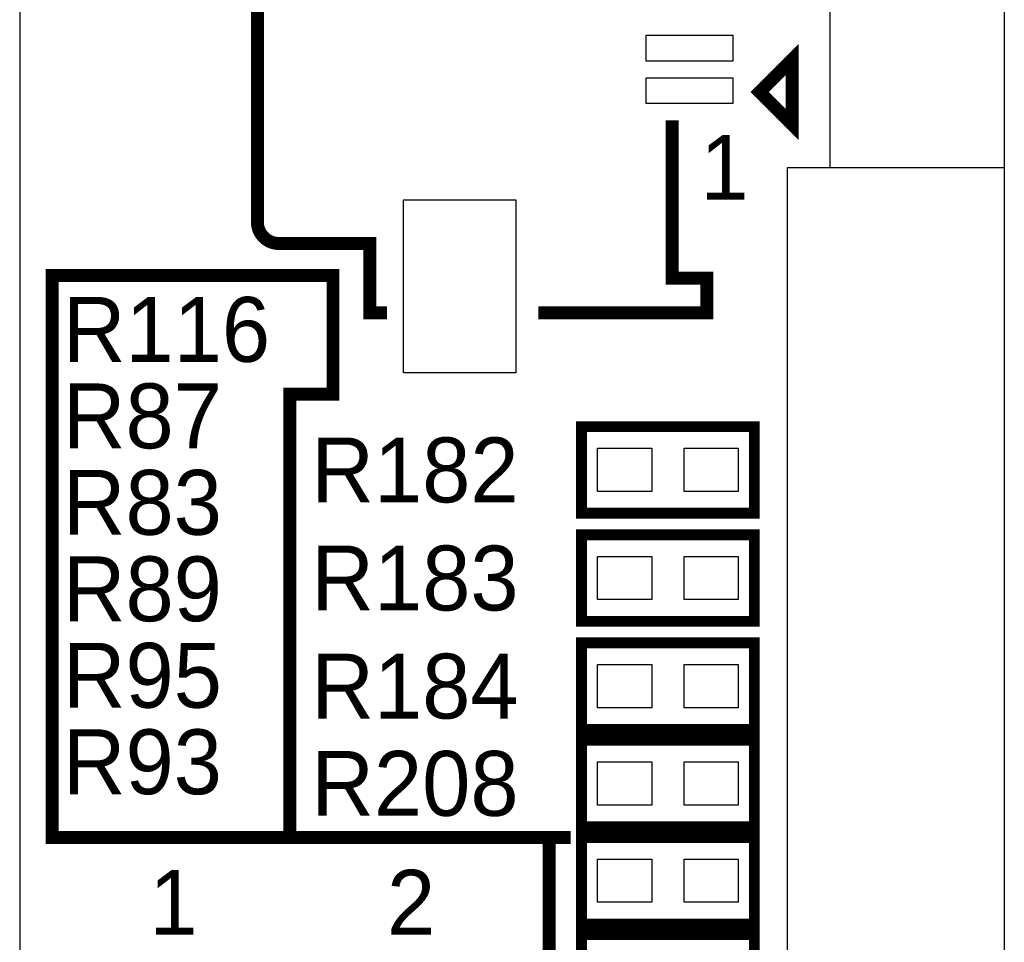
# Model space of a CAD drawing. Extents: x 0 to 83, y 0 to 145.
# Tile 10 of 21: x 0 to 12, y 79 to 90. Entities that reach past the tile are written whole.
import ezdxf

# ---------------------------------------------------------------- set-up
doc = ezdxf.new("R2010")
doc.units = 0
for name, color, linetype in [('BG_OUTLINE', 7, 'CONTINUOUS'), ('BG_SILKSCREEN_TOP', 7, 'CONTINUOUS'), ('PG_SILKSCREEN_TOP', 7, 'CONTINUOUS'), ('PIN_TOP', 12, 'CONTINUOUS'), ('RD_SILKSCREEN_TOP', 7, 'CONTINUOUS')]:
    doc.layers.add(name, color=color, linetype=linetype)

msp = doc.modelspace()

# ---------------------------------------------------------------- linework, layer by layer
at = {"layer": 'BG_OUTLINE'}
msp.add_lwpolyline([(1.999996, 139.999974, 0.414214), (0, 137.999978), (0, 56.291734)], format="xyb", dxfattribs=at)
at = {"layer": 'BG_SILKSCREEN_TOP', "const_width": 0.1524}
for points in [[(6.223, 80.137), (3.175, 80.137), (3.175, 85.344), (3.683, 85.344), (3.683, 86.741), (0.381, 86.741), (0.381, 80.137), (3.175, 80.137)], [(6.477, 73.406), (6.223, 73.406), (6.223, 80.137), (6.477, 80.137)]]:
    msp.add_lwpolyline(points, dxfattribs=at)
at = {"layer": 'PG_SILKSCREEN_TOP'}
for points in [[(9.525, 97.009966), (9.525, 88.009984)], [(11.575034, 93.474286), (11.575034, 66.54546)], [(9.025128, 88.009984), (11.575034, 88.009984)], [(9.025128, 72.010016), (9.025128, 88.009984)]]:
    msp.add_lwpolyline(points, dxfattribs=at)
at = {"layer": 'PG_SILKSCREEN_TOP', "const_width": 0.1524}
msp.add_lwpolyline([(2.794, 94.659196), (2.794, 87.369396, 0.414214), (3.048, 87.115396), (4.1148, 87.115396), (4.1148, 86.302596), (4.318, 86.302596)], format="xyb", dxfattribs=at)
at = {"layer": 'PG_SILKSCREEN_TOP'}
for points, const_width in [([(9.0805, 88.89619), (9.0805, 88.51519), (8.6995, 88.89619), (9.0805, 89.27719), (9.0805, 88.89619)], 0.1524), ([(6.096, 86.302596), (8.0772, 86.302596), (8.0772, 86.708996), (7.6708, 86.708996), (7.6708, 88.563196)], 0.1524), ([(6.604, 84.963), (8.636, 84.963), (8.636, 83.947), (6.604, 83.947), (6.604, 84.963)], 0.127), ([(6.604, 83.693), (8.636, 83.693), (8.636, 82.677), (6.604, 82.677), (6.604, 83.693)], 0.127), ([(6.604, 82.423), (8.636, 82.423), (8.636, 81.407), (6.604, 81.407), (6.604, 82.423)], 0.127), ([(6.604, 81.28), (8.636, 81.28), (8.636, 80.264), (6.604, 80.264), (6.604, 81.28)], 0.127), ([(8.636, 79.121), (6.604, 79.121), (6.604, 80.137), (8.636, 80.137), (8.636, 79.121)], 0.127), ([(6.604, 78.994), (8.636, 78.994), (8.636, 77.978), (6.604, 77.978), (6.604, 78.994)], 0.127)]:
    msp.add_lwpolyline(points, dxfattribs=dict(at, const_width=const_width))
at = {"layer": 'PIN_TOP'}
for points in [[(7.366, 89.563702), (8.382, 89.563702), (8.382, 89.258902), (7.366, 89.258902)], [(7.366, 89.06383), (8.382, 89.06383), (8.382, 88.75903), (7.366, 88.75903)], [(4.51358, 85.59546), (4.51358, 87.62746), (5.83438, 87.62746), (5.83438, 85.59546)], [(6.7945, 84.201), (6.7945, 84.709), (7.4295, 84.709), (7.4295, 84.201)], [(7.8105, 84.201), (7.8105, 84.709), (8.4455, 84.709), (8.4455, 84.201)], [(6.7945, 82.931), (6.7945, 83.439), (7.4295, 83.439), (7.4295, 82.931)], [(7.8105, 82.931), (7.8105, 83.439), (8.4455, 83.439), (8.4455, 82.931)], [(6.7945, 81.661), (6.7945, 82.169), (7.4295, 82.169), (7.4295, 81.661)], [(7.8105, 81.661), (7.8105, 82.169), (8.4455, 82.169), (8.4455, 81.661)], [(6.7945, 80.518), (6.7945, 81.026), (7.4295, 81.026), (7.4295, 80.518)], [(7.8105, 80.518), (7.8105, 81.026), (8.4455, 81.026), (8.4455, 80.518)], [(7.4295, 79.883), (7.4295, 79.375), (6.7945, 79.375), (6.7945, 79.883)], [(8.4455, 79.883), (8.4455, 79.375), (7.8105, 79.375), (7.8105, 79.883)]]:
    msp.add_lwpolyline(points, close=True, dxfattribs=at)

# ---------------------------------------------------------------- texts
at = {"layer": 'PG_SILKSCREEN_TOP'}
for s, p in [('1', (8.001, 87.63)), ('1', (1.524, 78.994)), ('2', (4.318, 78.994))]:
    msp.add_text(s, height=0.762, dxfattribs=at).set_placement(p)
at = {"layer": 'RD_SILKSCREEN_TOP'}
for s, p in [('R116', (0.508, 85.725)), ('R87', (0.508, 84.709)), ('R182', (3.429, 84.074)), ('R83', (0.508, 83.693)), ('R183', (3.429, 82.804)), ('R89', (0.508, 82.677)), ('R95', (0.508, 81.661)), ('R184', (3.429, 81.534)), ('R93', (0.508, 80.645)), ('R208', (3.429, 80.391))]:
    msp.add_text(s, height=0.762, dxfattribs=at).set_placement(p)

doc.saveas('drawing.dxf')
